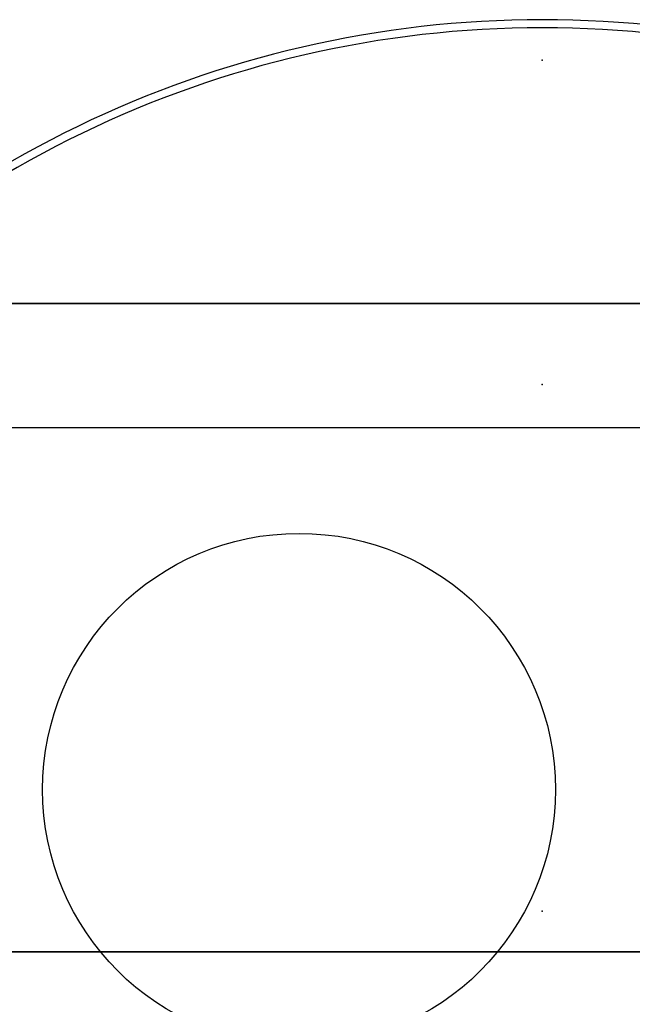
# Model space of a CAD drawing. Header units: millimetres. Extents: x -52 to 139, y -34 to 1.
# Tile 6 of 14: x -6.45 to 1.11, y -11.65 to 0.5. Entities that reach past the tile are written whole.
import ezdxf

# ---------------------------------------------------------------- set-up
doc = ezdxf.new("R2010")
doc.units = ezdxf.units.MM
doc.header["$MEASUREMENT"] = 0
for name, color, linetype in [('CFCOMBO-Mounting templates v7_Sketch1', 7, 'Continuous'), ('CFCOMBO-Mounting templates v7_Sketch10', 7, 'Continuous'), ('CFCOMBO-Mounting templates v7_Sketch11', 7, 'Continuous'), ('CFCOMBO-Mounting templates v7_Sketch12', 7, 'Continuous'), ('CFCOMBO-Mounting templates v7_Sketch13', 7, 'Continuous'), ('CFCOMBO-Mounting templates v7_Sketch16', 7, 'Continuous'), ('CFCOMBO-Mounting templates v7_Sketch17', 7, 'Continuous'), ('CFCOMBO-Mounting templates v7_Sketch18', 7, 'Continuous'), ('CFCOMBO-Mounting templates v7_Sketch19', 7, 'Continuous'), ('CFCOMBO-Mounting templates v7_Sketch2', 7, 'Continuous'), ('CFCOMBO-Mounting templates v7_Sketch20', 7, 'Continuous'), ('CFCOMBO-Mounting templates v7_Sketch21', 7, 'Continuous'), ('CFCOMBO-Mounting templates v7_Sketch22', 7, 'Continuous'), ('CFCOMBO-Mounting templates v7_Sketch23', 7, 'Continuous'), ('CFCOMBO-Mounting templates v7_Sketch24', 7, 'Continuous'), ('CFCOMBO-Mounting templates v7_Sketch25', 7, 'Continuous'), ('CFCOMBO-Mounting templates v7_Sketch26', 7, 'Continuous'), ('CFCOMBO-Mounting templates v7_Sketch27', 7, 'Continuous'), ('CFCOMBO-Mounting templates v7_Sketch28', 7, 'Continuous'), ('CFCOMBO-Mounting templates v7_Sketch3', 7, 'Continuous'), ('CFCOMBO-Mounting templates v7_Sketch4', 7, 'Continuous'), ('CFCOMBO-Mounting templates v7_Sketch5', 7, 'Continuous'), ('CFCOMBO-Mounting templates v7_Sketch6', 7, 'Continuous'), ('CFCOMBO-Mounting templates v7_Sketch7', 7, 'Continuous'), ('CFCOMBO-Mounting templates v7_Sketch8', 7, 'Continuous'), ('CFCOMBO-Mounting templates v7_Sketch9', 7, 'Continuous')]:
    doc.layers.add(name, color=color, linetype=linetype)

msp = doc.modelspace()

# ---------------------------------------------------------------- linework, layer by layer
at = {"layer": 'CFCOMBO-Mounting templates v7_Sketch1'}
msp.add_line((10.212, -4.535), (-10.212, -4.535), dxfattribs=at)
msp.add_circle((-3, -9), 3.162, dxfattribs=at)
for radius, start, end in [(13.132, 38.2613, 141.7387), (13.032, 38.4102, 141.5898)]:
    msp.add_arc((0, -12.632), radius, start, end, dxfattribs=at)
msp.add_point((0, 0), dxfattribs=at)
at = {"layer": 'CFCOMBO-Mounting templates v7_Sketch10'}
for p, q in [((-1.168, -11, 16.709), (-1.308, -11, 18.704)), ((-1.308, -11, -18.704), (-1.168, -11, -16.709))]:
    msp.add_line(p, q, dxfattribs=at)
at = {"layer": 'CFCOMBO-Mounting templates v7_Sketch10', "extrusion": (0, 1, 0)}
msp.add_circle((0, 0, -11), 1, dxfattribs=at)
for radius, start, end in [(28.5, 220.904, 139.096), (18.75, 274, 356), (18.75, 4, 86), (16.75, 4, 86), (16.75, 274, 356)]:
    msp.add_arc((0, 0, -11), radius, start, end, dxfattribs=at)
at = {"layer": 'CFCOMBO-Mounting templates v7_Sketch10'}
msp.add_point((0, -11), dxfattribs=at)
at = {"layer": 'CFCOMBO-Mounting templates v7_Sketch11'}
for p, q in [((-1.168, -11, 16.709), (-1.308, -11, 18.704)), ((-1.308, -11, -18.704), (-1.168, -11, -16.709))]:
    msp.add_line(p, q, dxfattribs=at)
at = {"layer": 'CFCOMBO-Mounting templates v7_Sketch11', "extrusion": (0, 1, 0)}
msp.add_circle((0, 0, -11), 1, dxfattribs=at)
for radius, start, end in [(28.5, 220.904, 139.096), (18.75, 274, 356), (18.75, 4, 86), (16.75, 274, 356), (16.75, 4, 86)]:
    msp.add_arc((0, 0, -11), radius, start, end, dxfattribs=at)
at = {"layer": 'CFCOMBO-Mounting templates v7_Sketch11'}
for points in [[(-3.128, -11, 18.487), (-2.984, -11, 18.463), (-2.708, -11, 18.414), (-2.333, -11, 18.335), (-1.91, -11, 18.222), (-1.518, -11, 18.063), (-1.277, -11, 17.888), (-1.196, -11, 17.694), (-1.283, -11, 17.481), (-1.528, -11, 17.25), (-1.92, -11, 17.001), (-2.341, -11, 16.79), (-2.713, -11, 16.625), (-2.986, -11, 16.512), (-3.128, -11, 16.455)], [(-2.856, -11, -16.505), (-2.734, -11, -16.558), (-2.501, -11, -16.664), (-2.182, -11, -16.82), (-1.822, -11, -17.02), (-1.486, -11, -17.258), (-1.276, -11, -17.483), (-1.202, -11, -17.694), (-1.271, -11, -17.889), (-1.478, -11, -18.07), (-1.813, -11, -18.237), (-2.175, -11, -18.36), (-2.497, -11, -18.448), (-2.733, -11, -18.504), (-2.856, -11, -18.531)]]:
    msp.add_open_spline(points, degree=5, dxfattribs=at)
msp.add_point((0, -11), dxfattribs=at)
at = {"layer": 'CFCOMBO-Mounting templates v7_Sketch12'}
for p, q in [((-3.128, -11, 16.455), (-3.128, -11, 18.487)), ((-2.856, -11, -16.505), (-2.856, -11, -18.531)), ((-1.238, -11, 17.707), (-1.239, -11, 17.714)), ((-1.239, -11, -17.721), (-1.238, -11, -17.707))]:
    msp.add_line(p, q, dxfattribs=at)
at = {"layer": 'CFCOMBO-Mounting templates v7_Sketch12', "extrusion": (0, 1, 0)}
msp.add_circle((0, 0, -11), 1, dxfattribs=at)
for radius, start, end in [(28.5, 220.904, 139.096), (18.75, 278.7618, 351.8886), (18.75, 8.6351, 80.3962), (16.75, 279.8178, 350.9124), (16.75, 9.6755, 79.2366)]:
    msp.add_arc((0, 0, -11), radius, start, end, dxfattribs=at)
at = {"layer": 'CFCOMBO-Mounting templates v7_Sketch12'}
for points, knots in [([(-3.128, -11, 18.487), (-2.984, -11, 18.463), (-2.708, -11, 18.414), (-2.333, -11, 18.335), (-1.91, -11, 18.222), (-1.528, -11, 18.067), (-1.337, -11, 17.932), (-1.262, -11, 17.823), (-1.242, -11, 17.749), (-1.239, -11, 17.714)], [0, 0, 0, 0, 0, 0, 0.1, 0.2, 0.3, 0.4, 0.4878381, 0.4878381, 0.4878381, 0.4878381, 0.4878381, 0.4878381]), ([(-1.238, -11, 17.707), (-1.238, -11, 17.703), (-1.236, -11, 17.659), (-1.252, -11, 17.573), (-1.328, -11, 17.439), (-1.528, -11, 17.25), (-1.92, -11, 17.001), (-2.341, -11, 16.79), (-2.713, -11, 16.625), (-2.986, -11, 16.512), (-3.128, -11, 16.455)], [0.4914754, 0.4914754, 0.4914754, 0.4914754, 0.4914754, 0.4914754, 0.5, 0.6, 0.7, 0.8, 0.9, 1, 1, 1, 1, 1, 1]), ([(-2.856, -11, -16.505), (-2.734, -11, -16.558), (-2.501, -11, -16.664), (-2.182, -11, -16.82), (-1.822, -11, -17.02), (-1.486, -11, -17.258), (-1.315, -11, -17.442), (-1.25, -11, -17.574), (-1.237, -11, -17.66), (-1.238, -11, -17.703), (-1.238, -11, -17.707)], [0, 0, 0, 0, 0, 0, 0.1, 0.2, 0.3, 0.4, 0.5, 0.508281, 0.508281, 0.508281, 0.508281, 0.508281, 0.508281]), ([(-1.239, -11, -17.721), (-1.242, -11, -17.755), (-1.26, -11, -17.828), (-1.325, -11, -17.936), (-1.488, -11, -18.075), (-1.813, -11, -18.237), (-2.175, -11, -18.36), (-2.497, -11, -18.448), (-2.733, -11, -18.504), (-2.856, -11, -18.531)], [0.5151429, 0.5151429, 0.5151429, 0.5151429, 0.5151429, 0.5151429, 0.6, 0.7, 0.8, 0.9, 1, 1, 1, 1, 1, 1])]:
    msp.add_open_spline(points, degree=5, knots=knots, dxfattribs=at)
msp.add_point((0, -11), dxfattribs=at)
at = {"layer": 'CFCOMBO-Mounting templates v7_Sketch13'}
for p, q in [((-0.99, -3, 48.99), (0, -3, 48)), ((0, -3, 48), (0.99, -3, 48.99))]:
    msp.add_line(p, q, dxfattribs=at)
at = {"layer": 'CFCOMBO-Mounting templates v7_Sketch13', "extrusion": (0, 1, 0)}
for radius, start, end in [(49, 0.5847, 88.8423), (29, 0.9879, 139.096), (49, 91.1577, 109.0696)]:
    msp.add_arc((0, 0, -3), radius, start, end, dxfattribs=at)
at = {"layer": 'CFCOMBO-Mounting templates v7_Sketch13'}
msp.add_point((0, -3), dxfattribs=at)
at = {"layer": 'CFCOMBO-Mounting templates v7_Sketch16'}
for p, q in [((-5.906, -3, -38.497), (-4.682, -3, -38.655)), ((-5.784, -3, -37.55), (-5.906, -3, -38.497)), ((-4.559, -3, -37.708), (-5.784, -3, -37.55)), ((-4.682, -3, -38.655), (-5.223, -3, -42.856)), ((-4.236, -3, -35.198), (-4.559, -3, -37.708)), ((-3.119, -3, -36.085), (-4.236, -3, -35.198)), ((-4.004, -3, -42.945), (-3.471, -3, -38.811)), ((-3.471, -3, -38.811), (-2.578, -3, -38.927)), ((-2.455, -3, -37.979), (-3.348, -3, -37.864)), ((-3.348, -3, -37.864), (-3.119, -3, -36.085)), ((-2.578, -3, -38.927), (-2.455, -3, -37.979)), ((-2.18, -3, -45.318), (-0.953, -3, -45.361)), ((-2.026, -3, -40.866), (-2.18, -3, -45.318)), ((0, -3, -48), (-0.992, -3, -48.99)), ((-0.953, -3, -45.361), (-0.801, -3, -40.957)), ((0.988, -3, -48.99), (0, -3, -48))]:
    msp.add_line(p, q, dxfattribs=at)
at = {"layer": 'CFCOMBO-Mounting templates v7_Sketch16', "extrusion": (0, 1, 0)}
for radius, start, end in [(49, 271.1596, 359.4153), (29.75, 222.5667, 359.037), (49, 250.9304, 268.8442)]:
    msp.add_arc((0, 0, -3), radius, start, end, dxfattribs=at)
at = {"layer": 'CFCOMBO-Mounting templates v7_Sketch16'}
for points, knots in [([(-6.885, -3, -44.699), (-6.727, -3, -44.751), (-6.43, -3, -44.849), (-6.123, -3, -44.901), (-5.979, -3, -44.926)], [0, 0, 0, 0, 0.04979072, 0.09353207, 0.09353207, 0.09353207, 0.09353207]), ([(-6.042, -3, -43.762), (-6.12, -3, -43.749), (-6.298, -3, -43.72), (-6.472, -3, -43.672), (-6.57, -3, -43.646)], [0, 0, 0, 0, 0.023734, 0.05412986, 0.05412986, 0.05412986, 0.05412986]), ([(-5.614, -3, -43.728), (-5.676, -3, -43.746), (-5.815, -3, -43.787), (-5.96, -3, -43.771), (-6.042, -3, -43.762)], [0, 0, 0, 0, 0.01902122, 0.04325313, 0.04325313, 0.04325313, 0.04325313]), ([(-5.979, -3, -44.926), (-5.779, -3, -44.947), (-5.421, -3, -44.987), (-5.076, -3, -44.891), (-4.923, -3, -44.848)], [0, 0, 0, 0, 0.0595801, 0.1066695, 0.1066695, 0.1066695, 0.1066695]), ([(-5.374, -3, -43.518), (-5.405, -3, -43.562), (-5.468, -3, -43.651), (-5.565, -3, -43.702), (-5.614, -3, -43.728)], [0, 0, 0, 0, 0.01594354, 0.03229773, 0.03229773, 0.03229773, 0.03229773]), ([(-5.223, -3, -42.856), (-5.24, -3, -43), (-5.266, -3, -43.227), (-5.345, -3, -43.44), (-5.374, -3, -43.518)], [0, 0, 0, 0, 0.04317499, 0.06804076, 0.06804076, 0.06804076, 0.06804076]), ([(-4.923, -3, -44.848), (-4.802, -3, -44.789), (-4.567, -3, -44.675), (-4.413, -3, -44.465), (-4.338, -3, -44.363)], [0, 0, 0, 0, 0.03979223, 0.07703933, 0.07703933, 0.07703933, 0.07703933]), ([(-4.338, -3, -44.363), (-4.272, -3, -44.193), (-4.097, -3, -43.736), (-4.04, -3, -43.25), (-4.004, -3, -42.945)], [0, 0, 0, 0, 0.0546337, 0.1462011, 0.1462011, 0.1462011, 0.1462011]), ([(-1.917, -3, -39.676), (-1.942, -3, -39.831), (-2.005, -3, -40.225), (-2.018, -3, -40.625), (-2.026, -3, -40.866)], [0, 0, 0, 0, 0.0471745, 0.1196707, 0.1196707, 0.1196707, 0.1196707]), ([(-1.503, -3, -38.782), (-1.593, -3, -38.915), (-1.778, -3, -39.191), (-1.869, -3, -39.511), (-1.917, -3, -39.676)], [0, 0, 0, 0, 0.04778585, 0.09897757, 0.09897757, 0.09897757, 0.09897757]), ([(-0.661, -3, -38.194), (-0.831, -3, -38.268), (-1.153, -3, -38.407), (-1.392, -3, -38.663), (-1.503, -3, -38.782)], [0, 0, 0, 0, 0.0551751, 0.1037712, 0.1037712, 0.1037712, 0.1037712]), ([(-0.801, -3, -40.957), (-0.792, -3, -40.737), (-0.777, -3, -40.357), (-0.666, -3, -39.993), (-0.619, -3, -39.84)], [0, 0, 0, 0, 0.0656673, 0.1135292, 0.1135292, 0.1135292, 0.1135292]), ([(0.551, -3, -38), (0.339, -3, -38.002), (-0.075, -3, -38.005), (-0.468, -3, -38.132), (-0.661, -3, -38.194)], [0, 0, 0, 0, 0.0631159, 0.123316, 0.123316, 0.123316, 0.123316]), ([(-0.619, -3, -39.84), (-0.557, -3, -39.724), (-0.43, -3, -39.487), (-0.205, -3, -39.34), (-0.09, -3, -39.265)], [0, 0, 0, 0, 0.03888289, 0.07925479, 0.07925479, 0.07925479, 0.07925479]), ([(-0.09, -3, -39.265), (0.042, -3, -39.205), (0.316, -3, -39.08), (0.617, -3, -39.075), (0.773, -3, -39.073)], [0, 0, 0, 0, 0.04299388, 0.08928526, 0.08928526, 0.08928526, 0.08928526]), ([(2.814, -3, -39.273), (2.527, -3, -38.915), (1.944, -3, -38.188), (1.02, -3, -38.063), (0.551, -3, -38)], [0, 0, 0, 0, 0.1324024, 0.2687241, 0.2687241, 0.2687241, 0.2687241]), ([(0.773, -3, -39.073), (1.024, -3, -39.101), (1.52, -3, -39.158), (1.914, -3, -39.465), (2.109, -3, -39.617)], [0, 0, 0, 0, 0.0741258, 0.1467875, 0.1467875, 0.1467875, 0.1467875])]:
    msp.add_open_spline(points, degree=3, knots=knots, dxfattribs=at)
msp.add_point((0, -3), dxfattribs=at)
at = {"layer": 'CFCOMBO-Mounting templates v7_Sketch17'}
for p, q in [((-4.83, -3, 31.967), (-4.365, -3, 31.967)), ((-4.365, -3, 33.263), (-4.83, -3, 33.263)), ((-4.83, -3, 33.476), (-4.114, -3, 33.476)), ((-4.114, -3, 31.743), (-4.83, -3, 31.743)), ((-4.365, -3, 31.967), (-4.365, -3, 33.263)), ((-4.114, -3, 33.476), (-4.114, -3, 31.743)), ((-1.282, -3, 33.481), (-1.031, -3, 33.481)), ((-1.282, -3, 32.415), (-1.282, -3, 33.481)), ((-1.031, -3, 32.41), (-1.036, -3, 32.41)), ((-1.031, -3, 33.481), (-1.031, -3, 32.41)), ((-0.99, -3, 48.99), (0, -3, 48)), ((0, -3, 48), (0.99, -3, 48.99)), ((0.068, -3, 32.41), (0.068, -3, 33.476)), ((0.068, -3, 33.476), (0.319, -3, 33.476)), ((0.319, -3, 33.476), (0.319, -3, 32.41)), ((0.964, -3, 42.085), (8.257, -3, 42.08)), ((0.964, -3, 40.801), (0.964, -3, 42.085)), ((3.49, -3, 40.801), (0.964, -3, 40.801))]:
    msp.add_line(p, q, dxfattribs=at)
at = {"layer": 'CFCOMBO-Mounting templates v7_Sketch17', "extrusion": (0, 1, 0)}
for radius, start, end in [(49, 0.5847, 88.8423), (29.75, 0.963, 137.4333), (49, 91.1577, 109.0696)]:
    msp.add_arc((0, 0, -3), radius, start, end, dxfattribs=at)
at = {"layer": 'CFCOMBO-Mounting templates v7_Sketch17'}
for points in [[(-2.682, -3, 34.788), (-4.737, -3, 34.788), (-6.41, -3, 36.46), (-6.41, -3, 38.521)], [(-6.41, -3, 38.521), (-6.41, -3, 40.571), (-4.737, -3, 42.249), (-2.682, -3, 42.249)], [(-5.874, -3, 32.628), (-5.858, -3, 33.049), (-5.535, -3, 33.476), (-4.83, -3, 33.476)], [(-5.644, -3, 32.038), (-5.798, -3, 32.197), (-5.88, -3, 32.404), (-5.874, -3, 32.628)], [(-4.83, -3, 31.743), (-5.262, -3, 31.743), (-5.513, -3, 31.907), (-5.644, -3, 32.038)], [(-5.623, -3, 32.628), (-5.628, -3, 32.464), (-5.568, -3, 32.306), (-5.448, -3, 32.191)], [(-4.83, -3, 33.263), (-5.366, -3, 33.257), (-5.612, -3, 32.94), (-5.623, -3, 32.628)], [(-5.448, -3, 32.191), (-5.306, -3, 32.044), (-5.092, -3, 31.967), (-4.83, -3, 31.967)], [(-2.682, -3, 40.932), (-4.016, -3, 40.932), (-5.098, -3, 39.85), (-5.098, -3, 38.516)], [(-5.098, -3, 38.516), (-5.098, -3, 37.187), (-4.01, -3, 36.1), (-2.682, -3, 36.1)], [(-2.682, -3, 36.1), (-1.348, -3, 36.1), (-0.266, -3, 37.182), (-0.266, -3, 38.516)], [(-0.266, -3, 38.516), (-0.266, -3, 39.85), (-1.348, -3, 40.932), (-2.682, -3, 40.932)], [(1.052, -3, 38.521), (1.052, -3, 36.466), (-0.621, -3, 34.788), (-2.682, -3, 34.788)], [(-2.682, -3, 42.249), (-0.626, -3, 42.249), (1.052, -3, 40.577), (1.052, -3, 38.521)], [(-0.479, -3, 31.721), (-0.878, -3, 31.721), (-1.282, -3, 31.956), (-1.282, -3, 32.415)], [(-1.036, -3, 32.41), (-1.036, -3, 32.082), (-0.752, -3, 31.934), (-0.484, -3, 31.934)], [(-0.484, -3, 31.934), (-0.337, -3, 31.934), (-0.2, -3, 31.978), (-0.102, -3, 32.054)], [(0.068, -3, 31.89), (-0.074, -3, 31.781), (-0.271, -3, 31.721), (-0.479, -3, 31.721)], [(-0.102, -3, 32.054), (0.008, -3, 32.142), (0.068, -3, 32.262), (0.068, -3, 32.41)], [(0.319, -3, 32.41), (0.319, -3, 32.197), (0.232, -3, 32.016), (0.068, -3, 31.89)]]:
    msp.add_open_spline(points, degree=3, dxfattribs=at)
msp.add_point((0, -3), dxfattribs=at)
at = {"layer": 'CFCOMBO-Mounting templates v7_Sketch18'}
for p, q in [((-3.128, -11, 16.455), (-3.128, -11, 18.487)), ((-2.856, -11, -18.531), (-2.856, -11, -16.505))]:
    msp.add_line(p, q, dxfattribs=at)
at = {"layer": 'CFCOMBO-Mounting templates v7_Sketch18', "extrusion": (0, 1, 0)}
msp.add_circle((0, 0, -11), 1, dxfattribs=at)
for radius, start, end in [(29.25, 221.034, 138.966), (18.75, 278.7618, 351.8886), (18.75, 8.6351, 80.3962), (16.75, 279.8178, 350.9124), (16.75, 9.6755, 79.2366)]:
    msp.add_arc((0, 0, -11), radius, start, end, dxfattribs=at)
at = {"layer": 'CFCOMBO-Mounting templates v7_Sketch18'}
msp.add_point((0, -11), dxfattribs=at)
at = {"layer": 'CFCOMBO-Mounting templates v7_Sketch19'}
for p, q in [((-3.128, -11, 16.455), (-3.128, -11, 18.487)), ((-2.856, -11, -18.531), (-2.856, -11, -16.505))]:
    msp.add_line(p, q, dxfattribs=at)
at = {"layer": 'CFCOMBO-Mounting templates v7_Sketch19', "extrusion": (0, 1, 0)}
for radius in [1.5, 1]:
    msp.add_circle((0, 0, -11), radius, dxfattribs=at)
for radius, start, end in [(29.25, 221.034, 138.966), (18.75, 278.7618, 351.8886), (18.75, 8.6351, 80.3962), (16.75, 279.8178, 350.9124), (16.75, 9.6755, 79.2366)]:
    msp.add_arc((0, 0, -11), radius, start, end, dxfattribs=at)
at = {"layer": 'CFCOMBO-Mounting templates v7_Sketch19'}
msp.add_point((0, -11), dxfattribs=at)
at = {"layer": 'CFCOMBO-Mounting templates v7_Sketch2', "extrusion": (0, -1, 0)}
msp.add_circle((0, 0, 3), 18.45, dxfattribs=at)
for radius, start, end in [(49, 70.9304, 289.0696), (29, 40.904, 319.096)]:
    msp.add_arc((0, 0, 3), radius, start, end, dxfattribs=at)
at = {"layer": 'CFCOMBO-Mounting templates v7_Sketch2'}
msp.add_point((0, -3), dxfattribs=at)
at = {"layer": 'CFCOMBO-Mounting templates v7_Sketch20'}
for p, q in [((-13.062, -11, 7.646), (23.849, -11, 7.91)), ((23.973, -11, -9.381), (-12.938, -11, -9.646)), ((-3.128, -11, 16.455), (-3.128, -11, 18.487)), ((-2.856, -11, -18.531), (-2.856, -11, -16.505))]:
    msp.add_line(p, q, dxfattribs=at)
at = {"layer": 'CFCOMBO-Mounting templates v7_Sketch20', "extrusion": (0, 1, 0)}
msp.add_circle((0, 0, -11), 1.5, dxfattribs=at)
for radius, start, end in [(29.25, 221.034, 138.966), (18.75, 278.7618, 351.8886), (18.75, 8.6351, 80.3962), (16.75, 279.8178, 350.9124), (16.75, 9.6755, 79.2366)]:
    msp.add_arc((0, 0, -11), radius, start, end, dxfattribs=at)
at = {"layer": 'CFCOMBO-Mounting templates v7_Sketch20'}
msp.add_point((0, -11), dxfattribs=at)
at = {"layer": 'CFCOMBO-Mounting templates v7_Sketch21'}
msp.add_point((0, 0), dxfattribs=at)
at = {"layer": 'CFCOMBO-Mounting templates v7_Sketch22'}
for p, q in [((-3.128, -11, 16.455), (-3.128, -11, 18.487)), ((-2.856, -11, -18.531), (-2.856, -11, -16.505))]:
    msp.add_line(p, q, dxfattribs=at)
at = {"layer": 'CFCOMBO-Mounting templates v7_Sketch22', "extrusion": (0, 1, 0)}
msp.add_circle((0, 0, -11), 1.5, dxfattribs=at)
for radius, start, end in [(29.25, 221.034, 138.966), (18.75, 278.7618, 351.8886), (18.75, 8.6351, 80.3962), (16.75, 279.8178, 350.9124), (16.75, 9.6755, 79.2366)]:
    msp.add_arc((0, 0, -11), radius, start, end, dxfattribs=at)
at = {"layer": 'CFCOMBO-Mounting templates v7_Sketch22'}
msp.add_point((0, -11), dxfattribs=at)
at = {"layer": 'CFCOMBO-Mounting templates v7_Sketch23'}
msp.add_point((0, -10.5), dxfattribs=at)
at = {"layer": 'CFCOMBO-Mounting templates v7_Sketch24'}
msp.add_point((0, -10.5), dxfattribs=at)
at = {"layer": 'CFCOMBO-Mounting templates v7_Sketch25'}
msp.add_point((0, -10.5), dxfattribs=at)
at = {"layer": 'CFCOMBO-Mounting templates v7_Sketch26'}
msp.add_point((0, -10.5), dxfattribs=at)
at = {"layer": 'CFCOMBO-Mounting templates v7_Sketch27'}
msp.add_point((0, -10.5), dxfattribs=at)
at = {"layer": 'CFCOMBO-Mounting templates v7_Sketch28'}
for p, q in [((-3.128, -11, 16.455), (-3.128, -11, 18.487)), ((-2.856, -11, -18.531), (-2.856, -11, -16.505))]:
    msp.add_line(p, q, dxfattribs=at)
at = {"layer": 'CFCOMBO-Mounting templates v7_Sketch28', "extrusion": (0, 1, 0)}
msp.add_circle((0, 0, -11), 1.5, dxfattribs=at)
for radius, start, end in [(29.25, 221.034, 138.966), (18.75, 278.7618, 351.8886), (18.75, 8.6351, 80.3962), (16.75, 279.8178, 350.9124), (16.75, 9.6755, 79.2366)]:
    msp.add_arc((0, 0, -11), radius, start, end, dxfattribs=at)
at = {"layer": 'CFCOMBO-Mounting templates v7_Sketch28'}
msp.add_point((0, -11), dxfattribs=at)
at = {"layer": 'CFCOMBO-Mounting templates v7_Sketch3', "extrusion": (0, 1, 0)}
msp.add_circle((0, 0, -3), 1, dxfattribs=at)
for radius, start, end in [(49, 250.9304, 109.0696), (29, 220.904, 139.096), (28.5, 220.904, 139.096)]:
    msp.add_arc((0, 0, -3), radius, start, end, dxfattribs=at)
at = {"layer": 'CFCOMBO-Mounting templates v7_Sketch3'}
msp.add_point((0, -3), dxfattribs=at)
at = {"layer": 'CFCOMBO-Mounting templates v7_Sketch4', "extrusion": (0, 1, 0)}
for radius, start, end in [(49, 250.9304, 109.0696), (29, 220.904, 139.096)]:
    msp.add_arc((0, 0, -3), radius, start, end, dxfattribs=at)
at = {"layer": 'CFCOMBO-Mounting templates v7_Sketch4'}
msp.add_point((0, -3), dxfattribs=at)
at = {"layer": 'CFCOMBO-Mounting templates v7_Sketch5'}
msp.add_point((0, -4), dxfattribs=at)
at = {"layer": 'CFCOMBO-Mounting templates v7_Sketch6'}
msp.add_point((0, -4), dxfattribs=at)
at = {"layer": 'CFCOMBO-Mounting templates v7_Sketch7'}
for p, q in [((0, -3, 48), (-1, -3, 49)), ((-1, -3, 49), (0, -3, 48)), ((0, -3, -48), (-1, -3, -49)), ((0, -3, 48), (0.99, -3, 48.99)), ((1, -3, -49), (0, -3, -48)), ((0, -3, -48), (1, -3, -49))]:
    msp.add_line(p, q, dxfattribs=at)
at = {"layer": 'CFCOMBO-Mounting templates v7_Sketch7', "extrusion": (0, 1, 0)}
for radius, start, end in [(49, 0.5847, 109.0696), (29, 0.9879, 139.096)]:
    msp.add_arc((0, 0, -3), radius, start, end, dxfattribs=at)
at = {"layer": 'CFCOMBO-Mounting templates v7_Sketch7'}
msp.add_point((0, -3), dxfattribs=at)
at = {"layer": 'CFCOMBO-Mounting templates v7_Sketch8'}
for q in [(-0.992, -3, -48.99), (0.988, -3, -48.99)]:
    msp.add_line((0, -3, -48), q, dxfattribs=at)
at = {"layer": 'CFCOMBO-Mounting templates v7_Sketch8', "extrusion": (0, 1, 0)}
for radius, start, end in [(49, 250.9304, 359.4153), (29, 220.904, 359.0121)]:
    msp.add_arc((0, 0, -3), radius, start, end, dxfattribs=at)
at = {"layer": 'CFCOMBO-Mounting templates v7_Sketch8'}
msp.add_point((0, -3), dxfattribs=at)
at = {"layer": 'CFCOMBO-Mounting templates v7_Sketch9'}
for q in [(-18.851, -11), (-18.805, -11, 1.315), (-18.75, -11), (-18.75, -11), (-18.75, -11), (-18.75, -11), (-18.75, -11), (-18.75, -11), (-18.75, -11), (-18.704, -11, -1.308), (-1.308, -11, 18.704), (-1.308, -11, -18.704), (1.308, -11, 18.704), (18.704, -11, -1.308), (18.704, -11, 1.308), (1.308, -11, -18.704)]:
    msp.add_line((0, -11), q, dxfattribs=at)
at = {"layer": 'CFCOMBO-Mounting templates v7_Sketch9', "extrusion": (0, 1, 0)}
for radius in [18.75, 16.75, 1]:
    msp.add_circle((0, 0, -11), radius, dxfattribs=at)
msp.add_arc((0, 0, -11), 28.5, 220.904, 139.096, dxfattribs=at)
at = {"layer": 'CFCOMBO-Mounting templates v7_Sketch9'}
msp.add_point((0, -11), dxfattribs=at)

doc.saveas('drawing.dxf')
